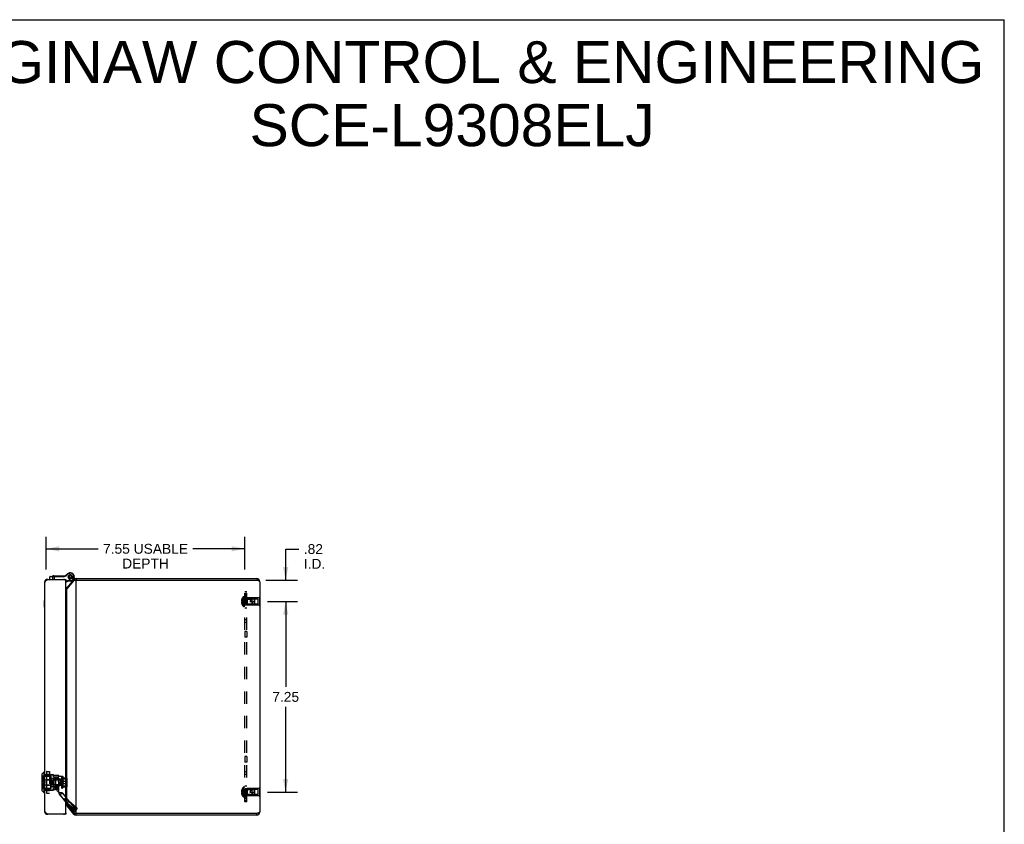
# Model space of a CAD drawing. Header units: inches. Extents: x 0 to 85, y 0 to 55.
# Tile 7 of 7: x 47.6 to 85, y 24.4 to 55. Entities that reach past the tile are written whole.
import ezdxf

# ---------------------------------------------------------------- set-up
doc = ezdxf.new("R2010")
doc.units = ezdxf.units.IN
doc.header["$LTSCALE"] = 4.675
doc.header["$MEASUREMENT"] = 0
doc.linetypes.add('HIDDEN', pattern=[0.2, 0.1, -0.1])
doc.layers.get('0').update_dxf_attribs({"linetype": 'CONTINUOUS'})
for name, color, linetype in [('02___PRT_ALL_AXES', 7, 'CONTINUOUS'), ('06___PRT_ALL_SURFS', 7, 'CONTINUOUS'), ('DEFAULT_2', 8, 'HIDDEN'), ('DIMENSIONS', 7, 'CONTINUOUS')]:
    doc.layers.add(name, color=color, linetype=linetype)
doc.styles.get("Standard").update_dxf_attribs({"font": 'arial.ttf'})
doc.dimstyles.new('DIMSTYLE_1', dxfattribs={"dimtxt": 0.375, "dimasz": 0.5, "dimexe": 0.09, "dimexo": 0.07, "dimgap": 0.0375, "dimtad": 0, "dimtih": 1, "dimtoh": 1, "dimzin": 4, "dimdsep": 46, "dimtxsty": 'Standard', "dimblk": '_FILLED', "dimblk1": '_FILLED', "dimblk2": '_FILLED', "dimcen": 0.09, "dimazin": 1, "dimtfac": 1, "dimtdec": 3, "dimtofl": 0, "dimtmove": 0, "dimatfit": 3, "dimldrblk": '_FILLED', "dimfxl": 1, "dimtolj": 1, "dimtzin": 4, "dimarcsym": 0})

# ---------------------------------------------------------------- blocks, each defined once
blk = doc.blocks.new('_FILLED')
at = {"color": 0, "linetype": 'ByBlock'}
blk.add_solid([(0, 0), (-1, 0.2), (-1, -0.2)], dxfattribs=at)
blk = doc.blocks.new('*D7')
at = {"layer": 'DIMENSIONS', "color": 2, "linetype": 'Continuous'}
for p, q in [((56.976, 32.861), (58.118, 32.861)), ((57.668, 32.861), (57.668, 29.611)), ((57.668, 25.611), (57.668, 28.861)), ((56.976, 25.611), (58.118, 25.611))]:
    blk.add_line(p, q, dxfattribs=at)
at = {"layer": 'DIMENSIONS', "color": 2, "linetype": 'Continuous', "xscale": 0.5, "yscale": 0.5, "zscale": 0.5}
for p, rotation in [((57.668, 32.861), 90), ((57.668, 25.611), 270)]:
    blk.add_blockref('_FILLED', p, dxfattribs=dict(at, rotation=rotation))
at = {"layer": 'DIMENSIONS', "color": 2, "linetype": 'Continuous', "insert": (57.668, 29.423), "char_height": 0.375, "width": 1.01905, "attachment_point": 2, "line_spacing_factor": 0.9}
blk.add_mtext('7.25', dxfattribs=at)
blk = doc.blocks.new('*D10')
at = {"layer": 'DIMENSIONS', "color": 2, "linetype": 'Continuous'}
for p, q in [((57.668, 33.676), (57.668, 34.86)), ((57.668, 34.86), (58.171, 34.86)), ((56.916, 33.676), (58.118, 33.676)), ((56.976, 32.861), (58.118, 32.861)), ((57.668, 32.861), (57.668, 31.861))]:
    blk.add_line(p, q, dxfattribs=at)
at = {"layer": 'DIMENSIONS', "color": 2, "linetype": 'Continuous', "xscale": 0.5, "yscale": 0.5, "zscale": 0.5}
for p, rotation in [((57.668, 33.676), 270), ((57.668, 32.861), 90)]:
    blk.add_blockref('_FILLED', p, dxfattribs=dict(at, rotation=rotation))
at = {"layer": 'DIMENSIONS', "color": 2, "linetype": 'Continuous', "insert": (58.358, 35.047), "char_height": 0.375, "width": 0.81273, "attachment_point": 1, "line_spacing_factor": 0.9}
blk.add_mtext('.82\\PI.D.', dxfattribs=at)
blk = doc.blocks.new('*D22')
at = {"layer": 'DIMENSIONS', "color": 2, "linetype": 'Continuous'}
for p, q in [((48.561, 34.086), (48.561, 35.318)), ((56.115, 34.086), (56.115, 35.318)), ((48.561, 34.868), (50.536, 34.868)), ((56.115, 34.868), (54.139, 34.868))]:
    blk.add_line(p, q, dxfattribs=at)
at = {"layer": 'DIMENSIONS', "color": 2, "linetype": 'Continuous', "xscale": 0.5, "yscale": 0.5, "zscale": 0.5, "rotation": 180}
blk.add_blockref('_FILLED', (48.561, 34.868), dxfattribs=at)
at = {"layer": 'DIMENSIONS', "color": 2, "linetype": 'Continuous', "xscale": 0.5, "yscale": 0.5, "zscale": 0.5}
blk.add_blockref('_FILLED', (56.115, 34.868), dxfattribs=at)
at = {"layer": 'DIMENSIONS', "color": 2, "linetype": 'Continuous', "insert": (52.338, 35.056), "char_height": 0.375, "width": 3.22723, "attachment_point": 2, "line_spacing_factor": 0.9}
blk.add_mtext('7.55 USABLE\\PDEPTH', dxfattribs=at)

msp = doc.modelspace()

# ---------------------------------------------------------------- linework, layer by layer
at = {"color": 7, "linetype": 'Continuous'}
for p, q in [((0, 55), (85, 55)), ((85, 0), (85, 55)), ((48.605, 33.705), (48.606, 33.696)), ((48.693, 33.798), (48.699, 33.799)), ((48.693, 33.706), (48.693, 33.798)), ((48.699, 33.799), (48.8, 33.813)), ((48.699, 33.706), (48.699, 33.799)), ((48.71, 33.818), (48.827, 33.834)), ((48.8, 33.813), (48.8, 33.706)), ((48.837, 33.816), (49.221, 33.816)), ((48.844, 33.836), (49.221, 33.836)), ((48.856, 33.836), (48.856, 33.706)), ((49.221, 33.836), (49.221, 33.816)), ((49.24, 33.837), (49.243, 33.817)), ((49.311, 33.706), (49.311, 33.646)), ((49.361, 33.904), (49.376, 33.891)), ((49.397, 33.934), (49.397, 33.934)), ((49.397, 33.934), (49.407, 33.917)), ((49.397, 33.934), (49.407, 33.917)), ((49.398, 33.807), (49.398, 33.798)), ((49.398, 33.798), (49.398, 33.789)), ((49.403, 33.825), (49.399, 33.816)), ((49.399, 33.779), (49.403, 33.771)), ((49.405, 33.833), (49.403, 33.825)), ((49.403, 33.771), (49.405, 33.763)), ((49.407, 33.917), (49.407, 33.917)), ((49.416, 33.848), (49.41, 33.842)), ((49.41, 33.754), (49.416, 33.748)), ((49.422, 33.855), (49.416, 33.848)), ((49.416, 33.748), (49.422, 33.741)), ((49.437, 33.865), (49.429, 33.861)), ((49.429, 33.734), (49.437, 33.73)), ((49.444, 33.87), (49.437, 33.865)), ((49.437, 33.73), (49.444, 33.725)), ((49.463, 33.875), (49.454, 33.874)), ((49.454, 33.722), (49.463, 33.721)), ((49.471, 33.877), (49.463, 33.875)), ((49.463, 33.721), (49.471, 33.719)), ((49.49, 33.875), (49.481, 33.877)), ((49.481, 33.719), (49.49, 33.721)), ((49.498, 33.874), (49.49, 33.875)), ((49.49, 33.721), (49.498, 33.722)), ((49.515, 33.865), (49.508, 33.87)), ((49.508, 33.725), (49.515, 33.73)), ((49.523, 33.861), (49.515, 33.865)), ((49.515, 33.73), (49.523, 33.734)), ((49.536, 33.848), (49.531, 33.855)), ((49.531, 33.741), (49.536, 33.748)), ((49.542, 33.842), (49.536, 33.848)), ((49.536, 33.748), (49.542, 33.754)), ((49.549, 33.825), (49.547, 33.833)), ((49.547, 33.763), (49.549, 33.771)), ((49.553, 33.816), (49.549, 33.825)), ((49.549, 33.771), (49.553, 33.779)), ((49.554, 33.798), (49.555, 33.807)), ((49.555, 33.789), (49.554, 33.798)), ((49.623, 33.74), (49.623, 33.74)), ((49.693, 33.736), (49.693, 33.676)), ((56.566, 33.736), (56.566, 33.676)), ((49.311, 33.646), (49.305, 33.646)), ((49.31, 33.626), (49.376, 33.66)), ((49.311, 33.604), (49.381, 33.64)), ((49.338, 33.379), (49.357, 33.363)), ((49.381, 33.64), (49.376, 33.66)), ((49.476, 33.66), (49.376, 33.66)), ((49.476, 33.64), (49.381, 33.64)), ((49.476, 33.64), (49.476, 33.66)), ((49.601, 33.693), (49.636, 33.663)), ((48.497, 32.643), (48.497, 32.899)), ((48.497, 32.899), (48.501, 32.899)), ((48.497, 32.643), (48.501, 32.643)), ((48.394, 26.289), (48.394, 25.678)), ((48.479, 26.378), (48.396, 26.294)), ((48.396, 26.294), (48.396, 25.673)), ((48.479, 25.589), (48.479, 26.378)), ((48.497, 26.378), (48.479, 26.378)), ((48.497, 26.378), (48.497, 25.589)), ((48.479, 25.589), (48.396, 25.673)), ((48.497, 25.589), (48.479, 25.589)), ((49.338, 25.092), (49.357, 25.108)), ((48.605, 24.767), (48.606, 24.775)), ((49.25, 24.766), (49.25, 24.771)), ((49.305, 24.826), (49.311, 24.826)), ((49.311, 24.826), (49.311, 24.766)), ((49.601, 24.778), (49.636, 24.808)), ((49.693, 24.736), (49.693, 24.796)), ((56.566, 24.736), (56.566, 24.796))]:
    msp.add_line(p, q, dxfattribs=at)
at = {"color": 3, "linetype": 'Continuous'}
for p, q in [((48.605, 33.696), (48.621, 33.706)), ((48.621, 33.706), (49.311, 33.706)), ((49.693, 33.736), (56.566, 33.736)), ((48.501, 24.886), (48.501, 33.586)), ((49.311, 24.856), (49.311, 33.616)), ((49.601, 33.693), (49.338, 33.379)), ((49.601, 33.654), (49.338, 33.341)), ((49.338, 25.13), (49.338, 33.341)), ((49.693, 33.676), (49.678, 33.673)), ((49.693, 24.796), (49.693, 33.676)), ((49.693, 33.676), (56.566, 33.676)), ((56.686, 33.616), (56.686, 24.856)), ((49.338, 25.13), (49.601, 24.817)), ((49.338, 25.092), (49.601, 24.778)), ((49.311, 24.766), (48.621, 24.766)), ((56.566, 24.796), (49.693, 24.796)), ((56.566, 24.736), (49.693, 24.736))]:
    msp.add_line(p, q, dxfattribs=at)
at = {"color": 7, "linetype": 'Continuous'}
for points in [[(48.714, 33.819), (48.713, 33.818), (48.713, 33.818), (48.712, 33.818), (48.711, 33.818), (48.71, 33.817), (48.709, 33.817), (48.709, 33.817), (48.708, 33.816), (48.707, 33.816), (48.706, 33.815), (48.706, 33.815), (48.705, 33.814), (48.704, 33.813), (48.704, 33.813), (48.703, 33.812), (48.703, 33.811), (48.702, 33.81), (48.702, 33.81), (48.701, 33.809), (48.701, 33.808), (48.701, 33.807), (48.7, 33.806), (48.7, 33.805), (48.7, 33.804), (48.7, 33.804), (48.699, 33.803), (48.699, 33.802), (48.699, 33.801), (48.699, 33.8), (48.699, 33.799)], [(48.815, 33.833), (48.815, 33.833), (48.814, 33.832), (48.813, 33.832), (48.812, 33.832), (48.811, 33.832), (48.81, 33.831), (48.81, 33.831), (48.809, 33.83), (48.808, 33.83), (48.808, 33.829), (48.807, 33.829), (48.806, 33.828), (48.806, 33.827), (48.805, 33.827), (48.804, 33.826), (48.804, 33.825), (48.803, 33.825), (48.803, 33.824), (48.802, 33.823), (48.802, 33.822), (48.802, 33.821), (48.801, 33.82), (48.801, 33.82), (48.801, 33.819), (48.801, 33.818), (48.801, 33.817), (48.8, 33.816), (48.8, 33.815), (48.8, 33.814), (48.8, 33.813)], [(48.8, 33.813), (48.819, 33.815), (48.821, 33.815), (48.822, 33.815), (48.824, 33.815), (48.826, 33.815), (48.827, 33.815), (48.829, 33.815), (48.831, 33.815), (48.833, 33.815), (48.835, 33.815), (48.837, 33.816)], [(48.827, 33.834), (48.826, 33.834), (48.826, 33.834), (48.825, 33.834), (48.825, 33.834), (48.824, 33.833), (48.824, 33.833), (48.823, 33.833), (48.823, 33.832), (48.822, 33.832), (48.822, 33.831), (48.821, 33.831), (48.821, 33.83), (48.82, 33.83), (48.82, 33.829), (48.82, 33.829), (48.819, 33.828), (48.819, 33.827), (48.819, 33.827), (48.818, 33.826), (48.818, 33.825), (48.818, 33.824), (48.818, 33.823), (48.818, 33.823), (48.817, 33.822), (48.817, 33.821), (48.817, 33.82), (48.817, 33.819), (48.817, 33.818), (48.817, 33.817), (48.817, 33.816), (48.817, 33.815), (48.817, 33.815)], [(48.844, 33.836), (48.844, 33.836), (48.844, 33.835), (48.843, 33.835), (48.843, 33.835), (48.843, 33.835), (48.843, 33.835), (48.842, 33.834), (48.842, 33.834), (48.842, 33.834), (48.842, 33.833), (48.842, 33.833), (48.841, 33.833), (48.841, 33.832), (48.841, 33.831), (48.841, 33.831), (48.84, 33.83), (48.84, 33.83), (48.84, 33.829), (48.84, 33.828), (48.84, 33.828), (48.84, 33.827), (48.839, 33.826), (48.839, 33.825), (48.839, 33.824), (48.839, 33.824), (48.839, 33.823), (48.839, 33.822), (48.839, 33.821), (48.839, 33.82), (48.839, 33.819), (48.839, 33.818), (48.839, 33.817), (48.839, 33.816), (48.839, 33.816)]]:
    msp.add_lwpolyline(points, dxfattribs=at)
at = {"color": 3, "linetype": 'Continuous'}
for points in [[(48.501, 33.586), (48.501, 33.591), (48.502, 33.596), (48.503, 33.601), (48.505, 33.606), (48.507, 33.611), (48.51, 33.616), (48.513, 33.621), (48.517, 33.626), (48.521, 33.631), (48.525, 33.636), (48.53, 33.641), (48.536, 33.646), (48.541, 33.651), (48.548, 33.656), (48.554, 33.661), (48.561, 33.666), (48.567, 33.671), (48.575, 33.676), (48.582, 33.681), (48.589, 33.686), (48.597, 33.691), (48.605, 33.696)], [(49.338, 33.341), (49.334, 33.337), (49.33, 33.332), (49.326, 33.328), (49.322, 33.324), (49.317, 33.319), (49.312, 33.315), (49.311, 33.314)], [(49.678, 33.673), (49.67, 33.671), (49.663, 33.669), (49.656, 33.668), (49.649, 33.666), (49.642, 33.665), (49.635, 33.663), (49.629, 33.662), (49.623, 33.66), (49.617, 33.659), (49.611, 33.657), (49.606, 33.656), (49.601, 33.654)], [(56.686, 33.616), (56.685, 33.618), (56.684, 33.621), (56.683, 33.624), (56.681, 33.627), (56.678, 33.629), (56.675, 33.632), (56.671, 33.635), (56.667, 33.637), (56.662, 33.64), (56.656, 33.643), (56.65, 33.646), (56.644, 33.648), (56.637, 33.651), (56.63, 33.654), (56.623, 33.657), (56.616, 33.659), (56.608, 33.662), (56.599, 33.665), (56.591, 33.667), (56.583, 33.67), (56.574, 33.673), (56.566, 33.676)], [(49.338, 25.13), (49.334, 25.135), (49.33, 25.139), (49.326, 25.143), (49.322, 25.148), (49.317, 25.152), (49.312, 25.156), (49.311, 25.158)], [(48.621, 24.766), (48.605, 24.776), (48.597, 24.781), (48.589, 24.786), (48.582, 24.791), (48.575, 24.796), (48.567, 24.801), (48.561, 24.806), (48.554, 24.811), (48.548, 24.816), (48.541, 24.821), (48.536, 24.826), (48.53, 24.831), (48.525, 24.836), (48.521, 24.841), (48.517, 24.846), (48.513, 24.851), (48.51, 24.856), (48.507, 24.861), (48.505, 24.866), (48.503, 24.871), (48.502, 24.876), (48.501, 24.881), (48.501, 24.886)], [(49.693, 24.796), (49.678, 24.799), (49.67, 24.8), (49.663, 24.802), (49.656, 24.803), (49.649, 24.805), (49.642, 24.806), (49.635, 24.808), (49.629, 24.809), (49.623, 24.811), (49.617, 24.812), (49.611, 24.814), (49.606, 24.816), (49.601, 24.817)], [(56.686, 24.856), (56.685, 24.853), (56.684, 24.85), (56.683, 24.847), (56.681, 24.845), (56.678, 24.842), (56.675, 24.839), (56.671, 24.837), (56.667, 24.834), (56.662, 24.831), (56.656, 24.828), (56.65, 24.826), (56.644, 24.823), (56.637, 24.82), (56.63, 24.817), (56.623, 24.815), (56.616, 24.812), (56.608, 24.809), (56.599, 24.807), (56.591, 24.804), (56.583, 24.801), (56.574, 24.798), (56.566, 24.796)]]:
    msp.add_lwpolyline(points, dxfattribs=at)
at = {"color": 7, "linetype": 'Continuous'}
for radius in [0.078, 0.048]:
    msp.add_circle((49.476, 33.798), radius, dxfattribs=at)
at = {"color": 3, "linetype": 'Continuous'}
msp.add_circle((49.123, 26.016), 0.0938, dxfattribs=at)
for centre, radius, start, end in [((48.621, 33.586), 0.12, 90, 180), ((49.221, 33.616), 0.09, 0, 90), ((49.693, 33.616), 0.12, 90, 140), ((56.566, 33.616), 0.12, 0, 90), ((49.292, 33.418), 0.06, 288.2926, 320), ((49.292, 25.053), 0.06, 40, 71.7074), ((48.621, 24.886), 0.12, 180, 270), ((49.221, 24.856), 0.09, 270, 360), ((49.693, 24.856), 0.12, 220, 270), ((56.566, 24.856), 0.12, 270, 360)]:
    msp.add_arc(centre, radius, start, end, dxfattribs=at)
at = {"color": 7, "linetype": 'Continuous'}
for centre, radius, start, end in [((48.713, 33.798), 0.02, 97.9618, 180), ((48.844, 33.711), 0.125, 89.9999, 97.9618), ((49.221, 33.961), 0.125, 270, 278.8401), ((49.221, 33.961), 0.145, 270, 278.8401), ((49.209, 34.035), 0.2, 278.8401, 319.2067), ((49.209, 34.035), 0.22, 278.8401, 319.2067), ((49.476, 33.798), 0.158, 120.7899, 142.6402), ((49.468, 33.811), 0.142, 120.265, 139.2067), ((49.468, 33.811), 0.122, 120.265, 139.2067), ((49.476, 33.798), 0.158, 270, 120.265), ((49.476, 33.798), 0.138, 270, 120.265), ((49.38, 33.835), 0.26, 326.9832, 338.622), ((49.261, 33.483), 0.125, 293.1439, 320), ((49.693, 33.616), 0.06, 90, 113.1031), ((56.566, 33.616), 0.06, 54.2718, 90), ((48.401, 26.289), 0.0071, 135, 180), ((48.497, 26.375), 0.00305, 359.9999, 90), ((48.401, 25.678), 0.0071, 180, 225), ((48.497, 25.593), 0.00305, 270, 0.0001), ((49.693, 24.856), 0.06, 246.8969, 270), ((56.566, 24.856), 0.06, 270, 305.7282)]:
    msp.add_arc(centre, radius, start, end, dxfattribs=at)
at = {"layer": '02___PRT_ALL_AXES', "color": 7, "linetype": 'Continuous'}
for p, q in [((48.861, 33.836), (48.861, 33.846)), ((48.861, 33.846), (49.202, 33.846)), ((48.862, 33.836), (48.862, 33.846)), ((49.063, 33.836), (49.063, 33.846)), ((49.133, 33.836), (49.133, 33.846)), ((49.141, 33.836), (49.141, 33.846)), ((49.193, 33.836), (49.193, 33.846)), ((49.202, 33.836), (49.202, 33.846))]:
    msp.add_line(p, q, dxfattribs=at)
at = {"layer": '02___PRT_ALL_AXES', "color": 8, "linetype": 'HIDDEN'}
for p, q in [((56.115, 32.986), (56.115, 32.736)), ((56.19, 32.986), (56.115, 32.986)), ((56.19, 33.001), (56.19, 32.721)), ((56.669, 33.001), (56.19, 33.001)), ((56.19, 32.736), (56.115, 32.736)), ((56.669, 32.721), (56.19, 32.721)), ((56.19, 31.72), (56.115, 31.72)), ((56.115, 31.72), (56.115, 31.502)), ((56.19, 31.502), (56.115, 31.502)), ((56.19, 31.72), (56.19, 31.502)), ((56.19, 26.97), (56.115, 26.97)), ((56.115, 26.97), (56.115, 26.752)), ((56.19, 26.97), (56.19, 26.752)), ((56.19, 26.752), (56.115, 26.752)), ((56.19, 25.736), (56.115, 25.736)), ((56.115, 25.736), (56.115, 25.486)), ((56.19, 25.486), (56.115, 25.486)), ((56.669, 25.751), (56.19, 25.751)), ((56.19, 25.751), (56.19, 25.471)), ((56.669, 25.471), (56.19, 25.471))]:
    msp.add_line(p, q, dxfattribs=at)
at = {"layer": '02___PRT_ALL_AXES', "color": 7, "linetype": 'Continuous'}
msp.add_circle((49.476, 33.798), 0.079, dxfattribs=at)
at = {"layer": '06___PRT_ALL_SURFS', "color": 8, "linetype": 'HIDDEN'}
for p, q in [((56.686, 33.041), (56.669, 33.041)), ((56.669, 33.041), (56.669, 32.68)), ((56.686, 32.951), (56.669, 32.951)), ((56.686, 32.771), (56.669, 32.771)), ((56.686, 32.68), (56.669, 32.68)), ((56.686, 25.791), (56.669, 25.791)), ((56.669, 25.791), (56.669, 25.43)), ((56.686, 25.701), (56.669, 25.701)), ((56.686, 25.521), (56.669, 25.521)), ((56.686, 25.43), (56.669, 25.43))]:
    msp.add_line(p, q, dxfattribs=at)
at = {"layer": '06___PRT_ALL_SURFS', "color": 7, "linetype": 'Continuous'}
for p, q in [((56.69, 33.041), (56.686, 33.041)), ((56.69, 33.041), (56.69, 32.68)), ((56.69, 32.951), (56.686, 32.951)), ((56.69, 32.771), (56.686, 32.771)), ((56.69, 32.68), (56.686, 32.68)), ((56.69, 25.791), (56.686, 25.791)), ((56.69, 25.701), (56.686, 25.701)), ((56.69, 25.521), (56.686, 25.521)), ((56.69, 25.791), (56.69, 25.43)), ((56.69, 25.43), (56.686, 25.43))]:
    msp.add_line(p, q, dxfattribs=at)
at = {"layer": 'DEFAULT_2', "color": 8, "linetype": 'HIDDEN'}
for p, q in [((56.002, 32.96), (56.001, 32.959)), ((56.002, 32.96), (56.001, 32.96)), ((56.001, 32.959), (56.001, 32.876)), ((56.054, 33.041), (56.054, 32.68)), ((56.068, 33.047), (56.068, 32.674)), ((56.115, 33.047), (56.068, 33.047)), ((56.115, 25.236), (56.115, 33.236)), ((56.19, 33.236), (56.115, 33.236)), ((56.115, 33.184), (56.19, 33.184)), ((56.19, 33.111), (56.115, 33.111)), ((56.115, 33.082), (56.19, 33.082)), ((56.19, 33.042), (56.115, 33.042)), ((56.19, 25.236), (56.19, 33.236)), ((56.2, 32.956), (56.19, 32.966)), ((56.2, 32.956), (56.2, 32.766)), ((56.627, 32.956), (56.2, 32.956)), ((56.627, 32.766), (56.627, 32.956)), ((56.001, 32.896), (55.986, 32.896)), ((56.001, 32.826), (55.986, 32.826)), ((56.001, 32.929), (55.991, 32.929)), ((56.001, 32.876), (55.991, 32.876)), ((56.001, 32.845), (55.991, 32.845)), ((56.001, 32.792), (55.991, 32.792)), ((56.002, 32.876), (56.001, 32.876)), ((56.001, 32.876), (56.024, 32.874)), ((56.001, 32.861), (56.001, 32.866)), ((56.002, 32.845), (56.001, 32.85)), ((56.001, 32.845), (56.024, 32.847)), ((56.002, 32.845), (56.001, 32.845)), ((56.001, 32.845), (56.001, 32.762)), ((56.002, 32.761), (56.001, 32.762)), ((56.002, 32.761), (56.001, 32.761)), ((56.023, 32.847), (56.045, 32.85)), ((56.045, 32.85), (56.066, 32.852)), ((56.066, 32.852), (56.086, 32.855)), ((56.115, 32.674), (56.068, 32.674)), ((56.115, 32.861), (56.19, 32.861)), ((56.115, 32.736), (56.19, 32.736)), ((56.115, 32.619), (56.19, 32.619)), ((56.143, 32.955), (56.143, 32.767)), ((56.143, 32.955), (56.39, 32.955)), ((56.143, 32.767), (56.39, 32.767)), ((56.2, 32.766), (56.19, 32.756)), ((56.627, 32.766), (56.2, 32.766)), ((56.31, 32.861), (56.49, 32.861)), ((56.39, 32.767), (56.39, 32.955)), ((56.48, 32.946), (56.39, 32.955)), ((56.39, 32.861), (56.39, 32.767)), ((56.48, 32.776), (56.39, 32.767)), ((56.48, 32.776), (56.48, 32.946)), ((56.48, 32.946), (56.485, 32.94)), ((56.49, 32.935), (56.48, 32.946)), ((56.49, 32.787), (56.48, 32.776)), ((56.485, 32.94), (56.49, 32.935)), ((56.49, 32.787), (56.49, 32.935)), ((56.115, 32.179), (56.19, 32.179)), ((56.115, 32.078), (56.19, 32.078)), ((48.749, 26.221), (48.394, 26.221)), ((48.501, 26.285), (48.837, 26.285)), ((48.501, 26.268), (48.837, 26.268)), ((48.576, 26.397), (48.576, 25.57)), ((48.578, 25.567), (48.578, 26.4)), ((48.578, 26.4), (48.682, 26.4)), ((48.578, 26.4), (48.682, 26.4)), ((48.578, 26.399), (48.682, 26.399)), ((48.578, 26.299), (48.682, 26.299)), ((48.578, 26.284), (48.682, 26.284)), ((48.578, 26.282), (48.682, 26.282)), ((48.682, 26.4), (48.682, 25.567)), ((48.685, 26.397), (48.685, 25.57)), ((48.749, 25.746), (48.749, 26.221)), ((48.837, 26.198), (48.837, 26.285)), ((48.837, 26.258), (49.037, 26.258)), ((49.037, 26.204), (49.037, 26.258)), ((56.115, 26.393), (56.19, 26.393)), ((56.115, 26.292), (56.19, 26.292)), ((48.394, 26.013), (48.511, 26.013)), ((48.394, 25.954), (48.511, 25.954)), ((48.415, 26.214), (48.415, 26.013)), ((48.415, 26.214), (48.723, 26.214)), ((48.415, 25.954), (48.415, 25.754)), ((48.501, 26.084), (48.837, 26.084)), ((48.501, 25.883), (48.837, 25.883)), ((48.511, 26.013), (48.511, 25.954)), ((48.578, 26.092), (48.682, 26.092)), ((48.578, 26.09), (48.682, 26.09)), ((48.578, 25.877), (48.682, 25.877)), ((48.578, 25.875), (48.682, 25.875)), ((48.723, 26.214), (48.723, 25.754)), ((48.723, 26.159), (48.739, 26.159)), ((48.739, 26.159), (48.739, 25.809)), ((48.739, 26.139), (49.029, 26.139)), ((48.749, 26.147), (49.037, 26.147)), ((48.786, 26.084), (48.786, 25.884)), ((48.786, 26.084), (49.094, 26.084)), ((48.786, 25.884), (49.094, 25.884)), ((48.837, 26.198), (49.037, 26.198)), ((48.837, 26.154), (48.837, 25.813)), ((48.837, 26.154), (49.037, 26.154)), ((48.857, 25.889), (48.857, 26.079)), ((49.157, 26.079), (48.857, 26.079)), ((49.157, 25.889), (48.857, 25.889)), ((48.918, 26.084), (48.918, 25.709)), ((48.918, 26.084), (49.037, 26.084)), ((48.918, 25.855), (49.037, 25.855)), ((49.029, 26.139), (49.029, 26.101)), ((49.029, 26.101), (49.094, 26.101)), ((49.029, 26.085), (49.029, 25.882)), ((49.029, 26.085), (49.094, 26.085)), ((49.029, 25.882), (49.094, 25.882)), ((49.029, 25.867), (49.029, 25.829)), ((49.029, 25.867), (49.094, 25.867)), ((49.037, 25.601), (49.037, 26.204)), ((49.155, 26.204), (49.037, 26.204)), ((49.155, 26.104), (49.037, 26.104)), ((49.155, 25.968), (49.037, 25.968)), ((49.155, 25.864), (49.037, 25.864)), ((49.094, 26.101), (49.094, 25.867)), ((49.155, 26.204), (49.155, 25.601)), ((49.157, 25.769), (49.157, 26.199)), ((49.194, 26.199), (49.157, 26.199)), ((49.203, 26.189), (49.194, 26.199)), ((49.194, 26.199), (49.194, 25.769)), ((49.203, 25.779), (49.203, 26.189)), ((49.203, 26.155), (49.333, 26.155)), ((49.203, 26.115), (49.333, 26.115)), ((49.203, 26.028), (49.333, 26.028)), ((49.203, 25.939), (49.333, 25.939)), ((49.203, 25.852), (49.333, 25.852)), ((49.33, 26.103), (49.33, 25.864)), ((49.33, 26.103), (49.331, 26.103)), ((49.33, 25.864), (49.331, 25.864)), ((49.331, 26.111), (49.331, 25.856)), ((49.331, 26.111), (49.332, 26.111)), ((49.331, 25.856), (49.332, 25.856)), ((49.332, 26.118), (49.332, 25.849)), ((49.332, 26.118), (49.333, 26.118)), ((49.332, 25.849), (49.333, 25.849)), ((49.333, 26.155), (49.333, 25.812)), ((49.333, 26.125), (49.339, 26.125)), ((49.333, 25.842), (49.339, 25.842)), ((49.339, 26.096), (49.338, 26.092)), ((49.339, 25.842), (49.339, 26.125)), ((49.343, 26.144), (49.343, 25.823)), ((56.115, 25.853), (56.19, 25.853)), ((48.749, 25.746), (48.394, 25.746)), ((48.415, 25.754), (48.723, 25.754)), ((48.501, 25.699), (48.837, 25.699)), ((48.501, 25.682), (48.837, 25.682)), ((48.578, 25.685), (48.682, 25.685)), ((48.578, 25.683), (48.682, 25.683)), ((48.578, 25.669), (48.682, 25.669)), ((48.578, 25.568), (48.682, 25.568)), ((48.578, 25.567), (48.682, 25.567)), ((48.578, 25.567), (48.682, 25.567)), ((48.723, 25.809), (48.739, 25.809)), ((48.739, 25.829), (49.029, 25.829)), ((48.749, 25.821), (48.918, 25.821)), ((48.837, 25.813), (49.037, 25.813)), ((48.837, 25.682), (48.837, 25.769)), ((48.837, 25.769), (49.037, 25.769)), ((48.837, 25.709), (48.918, 25.709)), ((48.918, 25.729), (49.037, 25.729)), ((48.919, 25.731), (48.919, 25.81)), ((49.037, 25.81), (48.919, 25.81)), ((48.919, 25.731), (49.029, 25.613)), ((49.037, 25.613), (49.029, 25.613)), ((49.037, 25.601), (49.155, 25.601)), ((49.072, 25.504), (49.162, 25.58)), ((49.072, 25.504), (49.609, 24.864)), ((49.194, 25.769), (49.157, 25.769)), ((49.162, 25.58), (49.699, 24.94)), ((49.203, 25.779), (49.194, 25.769)), ((49.203, 25.812), (49.333, 25.812)), ((56.001, 25.646), (55.986, 25.646)), ((56.001, 25.576), (55.986, 25.576)), ((56.001, 25.679), (55.991, 25.679)), ((56.001, 25.626), (55.991, 25.626)), ((56.001, 25.595), (55.991, 25.595)), ((56.001, 25.542), (55.991, 25.542)), ((56.002, 25.71), (56.001, 25.71)), ((56.002, 25.71), (56.001, 25.709)), ((56.001, 25.709), (56.001, 25.626)), ((56.002, 25.626), (56.001, 25.626)), ((56.001, 25.626), (56.024, 25.624)), ((56.001, 25.595), (56.024, 25.597)), ((56.002, 25.595), (56.001, 25.595)), ((56.001, 25.595), (56.001, 25.512)), ((56.001, 25.512), (56.002, 25.511)), ((56.002, 25.511), (56.001, 25.511)), ((56.023, 25.597), (56.045, 25.6)), ((56.045, 25.6), (56.066, 25.602)), ((56.054, 25.791), (56.054, 25.43)), ((56.066, 25.602), (56.086, 25.605)), ((56.115, 25.797), (56.068, 25.797)), ((56.068, 25.797), (56.068, 25.424)), ((56.115, 25.736), (56.19, 25.736)), ((56.115, 25.611), (56.19, 25.611)), ((56.143, 25.705), (56.39, 25.705)), ((56.143, 25.705), (56.143, 25.517)), ((56.143, 25.517), (56.39, 25.517)), ((56.2, 25.706), (56.19, 25.716)), ((56.2, 25.516), (56.19, 25.506)), ((56.627, 25.706), (56.2, 25.706)), ((56.2, 25.706), (56.2, 25.516)), ((56.627, 25.516), (56.2, 25.516)), ((56.31, 25.611), (56.49, 25.611)), ((56.48, 25.696), (56.39, 25.705)), ((56.39, 25.517), (56.39, 25.705)), ((56.39, 25.611), (56.39, 25.517)), ((56.48, 25.526), (56.39, 25.517)), ((56.48, 25.696), (56.485, 25.69)), ((56.49, 25.685), (56.48, 25.696)), ((56.48, 25.526), (56.48, 25.696)), ((56.49, 25.537), (56.48, 25.526)), ((56.485, 25.69), (56.49, 25.685)), ((56.49, 25.537), (56.49, 25.685)), ((56.627, 25.516), (56.627, 25.706)), ((49.321, 25.39), (49.231, 25.315)), ((49.42, 25.284), (49.352, 25.202)), ((49.352, 25.202), (49.621, 24.97)), ((49.631, 24.869), (49.352, 25.202)), ((49.42, 25.284), (49.689, 25.051)), ((49.699, 24.951), (49.42, 25.284)), ((56.115, 25.424), (56.068, 25.424)), ((56.19, 25.43), (56.115, 25.43)), ((56.115, 25.39), (56.19, 25.39)), ((56.19, 25.361), (56.115, 25.361)), ((56.115, 25.287), (56.19, 25.287)), ((56.19, 25.236), (56.115, 25.236)), ((49.699, 24.94), (49.609, 24.864)), ((49.689, 25.051), (49.621, 24.97)), ((49.629, 24.868), (49.631, 24.869)), ((49.699, 24.951), (49.631, 24.869)), ((49.656, 24.894), (49.631, 24.869)), ((49.724, 24.975), (49.656, 24.894)), ((49.725, 24.976), (49.657, 24.895)), ((49.724, 24.975), (49.699, 24.951)), ((49.699, 24.94), (49.699, 24.94))]:
    msp.add_line(p, q, dxfattribs=at)
for points in [[(56.002, 32.96), (56.024, 32.946), (56.045, 32.931), (56.066, 32.915), (56.086, 32.898), (56.106, 32.88), (56.125, 32.861)], [(55.991, 32.929), (55.99, 32.925), (55.989, 32.92), (55.989, 32.916), (55.988, 32.912), (55.987, 32.908), (55.987, 32.904), (55.987, 32.9), (55.986, 32.896)], [(55.986, 32.896), (55.987, 32.893), (55.987, 32.891), (55.987, 32.888), (55.988, 32.886), (55.989, 32.883), (55.989, 32.881), (55.99, 32.879), (55.991, 32.876)], [(55.991, 32.845), (55.99, 32.843), (55.989, 32.84), (55.989, 32.838), (55.988, 32.835), (55.987, 32.833), (55.987, 32.831), (55.987, 32.828), (55.986, 32.826)], [(55.986, 32.826), (55.987, 32.822), (55.987, 32.818), (55.987, 32.814), (55.988, 32.809), (55.989, 32.805), (55.989, 32.801), (55.99, 32.797), (55.991, 32.792)], [(56.001, 32.929), (56.023, 32.92), (56.045, 32.909), (56.066, 32.898), (56.086, 32.887), (56.106, 32.874), (56.125, 32.861)], [(56.001, 32.896), (56.023, 32.891), (56.045, 32.885), (56.066, 32.88), (56.086, 32.874), (56.106, 32.867), (56.125, 32.861)], [(56.002, 32.876), (56.001, 32.871), (56.001, 32.866)], [(56.001, 32.792), (56.023, 32.802), (56.045, 32.812), (56.066, 32.823), (56.086, 32.835), (56.106, 32.847), (56.125, 32.861)], [(56.001, 32.826), (56.023, 32.831), (56.045, 32.836), (56.066, 32.841), (56.086, 32.847), (56.106, 32.854), (56.125, 32.861)], [(56.001, 32.861), (56.001, 32.855), (56.001, 32.85)], [(56.002, 32.761), (56.024, 32.775), (56.045, 32.79), (56.066, 32.806), (56.086, 32.823), (56.106, 32.841), (56.125, 32.861)], [(56.023, 32.874), (56.045, 32.872), (56.066, 32.869), (56.086, 32.866), (56.106, 32.864), (56.125, 32.861)], [(56.045, 32.872), (56.066, 32.869), (56.086, 32.866), (56.106, 32.864), (56.125, 32.861)], [(56.086, 32.855), (56.106, 32.858), (56.125, 32.861)], [(56.086, 32.855), (56.106, 32.858), (56.125, 32.861)], [(56.39, 32.945), (56.382, 32.943), (56.375, 32.94), (56.369, 32.938), (56.363, 32.935), (56.357, 32.932), (56.352, 32.929), (56.347, 32.927), (56.343, 32.923), (56.339, 32.92), (56.336, 32.917), (56.332, 32.914), (56.329, 32.911), (56.327, 32.908), (56.324, 32.905), (56.322, 32.901), (56.32, 32.898), (56.318, 32.895), (56.316, 32.891), (56.315, 32.888), (56.314, 32.884), (56.312, 32.88), (56.311, 32.877), (56.311, 32.873), (56.31, 32.869), (56.31, 32.865), (56.31, 32.861)], [(56.48, 32.946), (56.468, 32.946), (56.457, 32.947), (56.445, 32.948), (56.433, 32.948), (56.422, 32.948), (56.41, 32.947), (56.4, 32.946), (56.39, 32.945)], [(48.576, 26.398), (48.576, 26.398), (48.576, 26.399), (48.576, 26.399), (48.577, 26.4), (48.577, 26.4), (48.578, 26.4), (48.578, 26.4)], [(48.578, 26.4), (48.578, 26.4), (48.577, 26.4), (48.577, 26.4), (48.576, 26.399), (48.576, 26.399), (48.576, 26.399), (48.576, 26.398), (48.576, 26.397)], [(48.576, 26.397), (48.576, 26.398), (48.576, 26.398), (48.576, 26.399), (48.576, 26.399), (48.577, 26.399), (48.577, 26.399), (48.578, 26.399), (48.578, 26.399)], [(48.576, 26.281), (48.576, 26.282), (48.576, 26.282), (48.576, 26.283), (48.576, 26.283), (48.577, 26.283), (48.577, 26.284), (48.578, 26.284), (48.578, 26.284)], [(48.576, 26.281), (48.576, 26.281), (48.576, 26.281), (48.576, 26.282), (48.576, 26.282), (48.577, 26.282), (48.577, 26.282), (48.578, 26.282), (48.578, 26.282)], [(48.685, 26.398), (48.685, 26.398), (48.684, 26.399), (48.684, 26.399), (48.684, 26.4), (48.683, 26.4), (48.683, 26.4), (48.682, 26.4)], [(48.682, 26.4), (48.683, 26.4), (48.683, 26.4), (48.684, 26.4), (48.684, 26.399), (48.684, 26.399), (48.685, 26.399), (48.685, 26.398), (48.685, 26.397)], [(48.685, 26.397), (48.685, 26.398), (48.685, 26.398), (48.684, 26.399), (48.684, 26.399), (48.684, 26.399), (48.683, 26.399), (48.683, 26.399), (48.682, 26.399)], [(48.685, 26.281), (48.685, 26.282), (48.685, 26.282), (48.684, 26.283), (48.684, 26.283), (48.684, 26.283), (48.683, 26.284), (48.683, 26.284), (48.682, 26.284)], [(48.685, 26.281), (48.685, 26.281), (48.685, 26.281), (48.684, 26.282), (48.684, 26.282), (48.684, 26.282), (48.683, 26.282), (48.683, 26.282), (48.682, 26.282)], [(48.576, 26.09), (48.576, 26.091), (48.576, 26.091), (48.576, 26.091), (48.576, 26.092), (48.577, 26.092), (48.577, 26.092), (48.578, 26.092), (48.578, 26.092)], [(48.576, 26.09), (48.576, 26.09), (48.576, 26.09), (48.576, 26.09), (48.576, 26.09), (48.577, 26.09), (48.577, 26.09), (48.578, 26.09), (48.578, 26.09)], [(48.576, 25.877), (48.576, 25.876), (48.576, 25.876), (48.576, 25.876), (48.576, 25.875), (48.577, 25.875), (48.577, 25.875), (48.578, 25.875), (48.578, 25.875)], [(48.576, 25.877), (48.576, 25.877), (48.576, 25.877), (48.576, 25.877), (48.576, 25.877), (48.577, 25.877), (48.577, 25.877), (48.578, 25.877), (48.578, 25.877)], [(48.685, 26.09), (48.685, 26.091), (48.685, 26.091), (48.684, 26.091), (48.684, 26.092), (48.684, 26.092), (48.683, 26.092), (48.683, 26.092), (48.682, 26.092)], [(48.685, 26.09), (48.685, 26.09), (48.685, 26.09), (48.684, 26.09), (48.684, 26.09), (48.684, 26.09), (48.683, 26.09), (48.683, 26.09), (48.682, 26.09)], [(48.685, 25.877), (48.685, 25.877), (48.685, 25.877), (48.684, 25.877), (48.684, 25.877), (48.684, 25.877), (48.683, 25.877), (48.683, 25.877), (48.682, 25.877)], [(48.685, 25.877), (48.685, 25.876), (48.685, 25.876), (48.684, 25.876), (48.684, 25.875), (48.684, 25.875), (48.683, 25.875), (48.683, 25.875), (48.682, 25.875)], [(49.343, 26.144), (49.343, 26.145), (49.342, 26.147), (49.342, 26.148), (49.342, 26.149), (49.341, 26.15), (49.34, 26.151), (49.339, 26.152), (49.338, 26.153), (49.337, 26.154), (49.336, 26.155), (49.334, 26.155), (49.333, 26.155)], [(49.343, 26.106), (49.343, 26.107), (49.342, 26.108), (49.342, 26.109), (49.342, 26.11), (49.341, 26.111), (49.34, 26.112), (49.339, 26.113), (49.338, 26.113), (49.337, 26.114), (49.336, 26.114), (49.334, 26.115), (49.333, 26.115)], [(49.343, 26.025), (49.343, 26.025), (49.342, 26.025), (49.342, 26.026), (49.342, 26.026), (49.341, 26.026), (49.34, 26.027), (49.339, 26.027), (49.338, 26.027), (49.337, 26.027), (49.336, 26.028), (49.334, 26.028), (49.333, 26.028)], [(49.343, 25.942), (49.343, 25.942), (49.342, 25.942), (49.342, 25.941), (49.342, 25.941), (49.341, 25.941), (49.34, 25.94), (49.339, 25.94), (49.338, 25.94), (49.337, 25.94), (49.336, 25.939), (49.334, 25.939), (49.333, 25.939)], [(49.343, 25.861), (49.343, 25.86), (49.342, 25.859), (49.342, 25.858), (49.342, 25.857), (49.341, 25.856), (49.34, 25.855), (49.339, 25.854), (49.338, 25.854), (49.337, 25.853), (49.336, 25.853), (49.334, 25.852), (49.333, 25.852)], [(49.338, 26.092), (49.338, 26.09), (49.338, 26.088), (49.338, 26.086), (49.338, 26.083), (49.338, 26.081), (49.338, 26.079), (49.338, 26.077), (49.339, 26.07)], [(49.338, 25.89), (49.338, 25.895), (49.339, 25.897), (49.339, 25.899), (49.339, 25.901), (49.339, 25.903), (49.339, 25.904)], [(49.338, 25.875), (49.338, 25.877), (49.338, 25.879), (49.338, 25.881), (49.338, 25.884), (49.338, 25.886), (49.338, 25.888), (49.338, 25.89)], [(49.339, 25.867), (49.339, 25.868), (49.339, 25.869), (49.339, 25.871), (49.338, 25.875)], [(49.343, 26.104), (49.343, 26.103), (49.342, 26.102), (49.342, 26.102), (49.342, 26.101), (49.341, 26.101), (49.34, 26.1), (49.339, 26.1), (49.339, 26.1)], [(49.339, 26.1), (49.339, 26.099), (49.339, 26.098), (49.339, 26.096)], [(49.339, 26.07), (49.339, 26.068), (49.339, 26.066), (49.339, 26.065), (49.339, 26.063)], [(49.343, 26.065), (49.343, 26.065), (49.342, 26.064), (49.342, 26.064), (49.342, 26.063), (49.341, 26.063), (49.34, 26.063), (49.339, 26.063), (49.339, 26.063)], [(49.343, 25.902), (49.343, 25.902), (49.342, 25.903), (49.342, 25.903), (49.342, 25.904), (49.341, 25.904), (49.34, 25.904), (49.339, 25.904), (49.339, 25.904)], [(49.343, 25.864), (49.343, 25.864), (49.342, 25.865), (49.342, 25.865), (49.342, 25.866), (49.341, 25.866), (49.34, 25.867), (49.339, 25.867), (49.339, 25.867)], [(49.343, 26.065), (49.343, 26.071), (49.342, 26.078), (49.342, 26.085), (49.342, 26.091), (49.343, 26.098), (49.343, 26.103)], [(49.343, 26.103), (49.343, 26.103), (49.343, 26.101), (49.343, 26.1), (49.342, 26.099), (49.342, 26.096)], [(49.342, 26.096), (49.342, 26.094), (49.342, 26.092), (49.342, 26.09), (49.342, 26.087), (49.342, 26.085), (49.342, 26.083), (49.342, 26.08), (49.342, 26.078)], [(49.342, 26.078), (49.342, 26.073), (49.343, 26.071), (49.343, 26.069), (49.343, 26.067), (49.343, 26.065)], [(49.343, 25.864), (49.343, 25.869), (49.342, 25.876), (49.342, 25.882), (49.342, 25.889), (49.343, 25.896), (49.343, 25.902)], [(49.342, 25.894), (49.343, 25.896), (49.343, 25.898), (49.343, 25.9), (49.343, 25.902)], [(49.342, 25.868), (49.342, 25.871), (49.342, 25.873), (49.342, 25.875), (49.342, 25.877), (49.342, 25.88), (49.342, 25.882), (49.342, 25.884), (49.342, 25.887), (49.342, 25.889), (49.342, 25.894)], [(49.343, 25.864), (49.343, 25.865), (49.343, 25.866), (49.343, 25.867), (49.342, 25.868)], [(48.576, 25.686), (48.576, 25.686), (48.576, 25.686), (48.576, 25.686), (48.576, 25.685), (48.577, 25.685), (48.577, 25.685), (48.578, 25.685), (48.578, 25.685)], [(48.576, 25.686), (48.576, 25.685), (48.576, 25.685), (48.576, 25.684), (48.576, 25.684), (48.577, 25.684), (48.577, 25.684), (48.578, 25.683), (48.578, 25.683)], [(48.578, 25.567), (48.578, 25.567), (48.577, 25.567), (48.577, 25.567), (48.576, 25.568), (48.576, 25.568), (48.576, 25.569), (48.576, 25.569), (48.576, 25.57)], [(48.576, 25.57), (48.576, 25.569), (48.576, 25.569), (48.576, 25.569), (48.576, 25.568), (48.577, 25.568), (48.577, 25.568), (48.578, 25.568), (48.578, 25.568)], [(48.576, 25.569), (48.576, 25.569), (48.576, 25.568), (48.576, 25.568), (48.577, 25.567), (48.577, 25.567), (48.578, 25.567), (48.578, 25.567)], [(48.685, 25.686), (48.685, 25.685), (48.685, 25.685), (48.684, 25.684), (48.684, 25.684), (48.684, 25.684), (48.683, 25.684), (48.683, 25.683), (48.682, 25.683)], [(48.685, 25.686), (48.685, 25.686), (48.685, 25.686), (48.684, 25.686), (48.684, 25.685), (48.684, 25.685), (48.683, 25.685), (48.683, 25.685), (48.682, 25.685)], [(48.685, 25.57), (48.685, 25.569), (48.685, 25.569), (48.684, 25.568), (48.684, 25.568), (48.684, 25.567), (48.683, 25.567), (48.682, 25.567), (48.682, 25.567)], [(48.685, 25.57), (48.685, 25.569), (48.685, 25.569), (48.684, 25.569), (48.684, 25.568), (48.684, 25.568), (48.683, 25.568), (48.683, 25.568), (48.682, 25.568)], [(48.685, 25.569), (48.685, 25.569), (48.684, 25.568), (48.684, 25.568), (48.684, 25.567), (48.683, 25.567), (48.683, 25.567), (48.682, 25.567)], [(49.343, 25.823), (49.343, 25.822), (49.342, 25.82), (49.342, 25.819), (49.342, 25.818), (49.341, 25.817), (49.34, 25.816), (49.339, 25.815), (49.338, 25.814), (49.337, 25.813), (49.336, 25.812), (49.334, 25.812), (49.333, 25.812)], [(55.991, 25.679), (55.99, 25.675), (55.989, 25.67), (55.989, 25.666), (55.988, 25.662), (55.987, 25.658), (55.987, 25.654), (55.987, 25.65), (55.986, 25.646)], [(55.986, 25.646), (55.987, 25.643), (55.987, 25.641), (55.987, 25.638), (55.988, 25.636), (55.989, 25.633), (55.989, 25.631), (55.99, 25.629), (55.991, 25.626)], [(55.991, 25.595), (55.99, 25.593), (55.989, 25.59), (55.989, 25.588), (55.988, 25.585), (55.987, 25.583), (55.987, 25.581), (55.987, 25.578), (55.986, 25.576)], [(55.986, 25.576), (55.987, 25.572), (55.987, 25.568), (55.987, 25.564), (55.988, 25.559), (55.989, 25.555), (55.989, 25.551), (55.99, 25.547), (55.991, 25.542)], [(56.001, 25.679), (56.023, 25.67), (56.045, 25.659), (56.066, 25.648), (56.086, 25.637), (56.106, 25.624), (56.125, 25.611)], [(56.001, 25.646), (56.023, 25.641), (56.045, 25.635), (56.066, 25.63), (56.086, 25.624), (56.106, 25.617), (56.125, 25.611)], [(56.002, 25.626), (56.001, 25.621), (56.001, 25.616), (56.001, 25.611), (56.001, 25.605), (56.001, 25.6), (56.002, 25.595)], [(56.001, 25.576), (56.023, 25.581), (56.045, 25.586), (56.066, 25.591), (56.086, 25.597), (56.106, 25.604), (56.125, 25.611)], [(56.001, 25.542), (56.023, 25.552), (56.045, 25.562), (56.066, 25.573), (56.086, 25.585), (56.106, 25.597), (56.125, 25.611)], [(56.002, 25.71), (56.024, 25.696), (56.045, 25.681), (56.066, 25.665), (56.086, 25.648), (56.106, 25.63), (56.125, 25.611)], [(56.002, 25.511), (56.024, 25.525), (56.045, 25.54), (56.066, 25.556), (56.086, 25.573), (56.106, 25.591), (56.125, 25.611)], [(56.023, 25.624), (56.045, 25.622), (56.066, 25.619), (56.086, 25.616), (56.106, 25.614), (56.125, 25.611)], [(56.045, 25.622), (56.066, 25.619), (56.086, 25.616), (56.106, 25.614), (56.125, 25.611)], [(56.086, 25.605), (56.106, 25.608), (56.125, 25.611)], [(56.086, 25.605), (56.106, 25.608), (56.125, 25.611)], [(56.39, 25.695), (56.382, 25.693), (56.375, 25.69), (56.369, 25.688), (56.363, 25.685), (56.357, 25.682), (56.352, 25.679), (56.347, 25.677), (56.343, 25.673), (56.339, 25.67), (56.336, 25.667), (56.332, 25.664), (56.329, 25.661), (56.327, 25.658), (56.324, 25.655), (56.322, 25.651), (56.32, 25.648), (56.318, 25.645), (56.316, 25.641), (56.315, 25.638), (56.314, 25.634), (56.312, 25.63), (56.311, 25.627), (56.311, 25.623), (56.31, 25.619), (56.31, 25.615), (56.31, 25.611)], [(56.48, 25.696), (56.468, 25.696), (56.457, 25.697), (56.445, 25.698), (56.433, 25.698), (56.422, 25.698), (56.41, 25.697), (56.4, 25.696), (56.39, 25.695)], [(49.231, 25.315), (49.238, 25.306), (49.246, 25.297), (49.254, 25.288), (49.262, 25.28), (49.271, 25.271), (49.279, 25.263), (49.288, 25.255), (49.296, 25.247), (49.305, 25.239), (49.314, 25.232), (49.323, 25.224), (49.333, 25.217), (49.342, 25.209), (49.352, 25.202)], [(49.321, 25.39), (49.333, 25.377), (49.345, 25.363), (49.357, 25.349), (49.369, 25.336), (49.381, 25.323), (49.394, 25.31), (49.407, 25.297), (49.42, 25.284)], [(49.609, 24.864), (49.609, 24.864), (49.61, 24.863), (49.61, 24.863), (49.611, 24.863), (49.612, 24.863), (49.613, 24.863), (49.614, 24.863), (49.615, 24.863), (49.616, 24.863), (49.618, 24.863), (49.619, 24.864), (49.621, 24.864), (49.622, 24.865), (49.624, 24.866), (49.626, 24.866), (49.627, 24.867), (49.629, 24.868)], [(49.615, 24.863), (49.614, 24.863), (49.613, 24.863), (49.612, 24.863), (49.612, 24.863), (49.611, 24.863), (49.61, 24.863), (49.61, 24.863), (49.609, 24.864), (49.609, 24.864)], [(49.628, 24.867), (49.626, 24.867), (49.624, 24.866), (49.623, 24.865), (49.622, 24.865), (49.62, 24.864), (49.619, 24.864), (49.618, 24.863)], [(49.648, 24.94), (49.647, 24.942), (49.645, 24.944), (49.644, 24.945), (49.643, 24.947), (49.641, 24.949), (49.64, 24.951), (49.638, 24.953), (49.637, 24.954), (49.635, 24.956), (49.633, 24.958), (49.632, 24.96), (49.63, 24.961), (49.628, 24.963), (49.627, 24.965), (49.625, 24.966), (49.623, 24.968), (49.621, 24.97)], [(49.648, 24.94), (49.649, 24.938), (49.65, 24.937), (49.651, 24.935), (49.652, 24.933), (49.653, 24.931), (49.654, 24.93), (49.655, 24.928), (49.656, 24.926), (49.657, 24.925), (49.657, 24.923), (49.658, 24.921), (49.659, 24.92), (49.659, 24.918), (49.66, 24.916), (49.66, 24.915), (49.66, 24.913), (49.661, 24.912), (49.661, 24.911), (49.661, 24.909), (49.661, 24.908), (49.661, 24.906), (49.661, 24.905), (49.661, 24.904), (49.661, 24.903), (49.66, 24.902), (49.66, 24.9), (49.66, 24.899), (49.659, 24.898), (49.659, 24.897), (49.658, 24.896), (49.657, 24.896), (49.657, 24.895)], [(49.657, 24.895), (49.657, 24.895), (49.656, 24.894)], [(49.678, 24.925), (49.677, 24.924), (49.676, 24.923), (49.675, 24.922), (49.674, 24.921), (49.673, 24.92), (49.672, 24.919), (49.671, 24.918), (49.67, 24.917), (49.67, 24.916), (49.669, 24.915), (49.668, 24.915), (49.668, 24.914), (49.667, 24.913), (49.666, 24.913), (49.666, 24.912), (49.665, 24.912), (49.665, 24.911), (49.664, 24.911), (49.664, 24.91), (49.664, 24.91), (49.663, 24.91), (49.663, 24.91), (49.663, 24.909), (49.663, 24.909), (49.662, 24.909), (49.662, 24.909)], [(49.717, 25.02), (49.716, 25.022), (49.715, 25.023), (49.713, 25.025), (49.712, 25.027), (49.711, 25.029), (49.709, 25.031), (49.708, 25.032), (49.706, 25.034), (49.705, 25.036), (49.703, 25.038), (49.701, 25.039), (49.7, 25.041), (49.698, 25.043), (49.696, 25.045), (49.694, 25.046), (49.693, 25.048), (49.691, 25.05), (49.689, 25.051)], [(49.699, 24.951), (49.699, 24.95), (49.699, 24.949), (49.698, 24.948), (49.698, 24.947), (49.698, 24.946), (49.698, 24.945), (49.698, 24.944), (49.698, 24.943), (49.698, 24.943), (49.698, 24.942), (49.698, 24.941), (49.699, 24.941), (49.699, 24.94)], [(49.717, 25.02), (49.718, 25.018), (49.719, 25.016), (49.72, 25.015), (49.721, 25.013), (49.722, 25.011), (49.723, 25.009), (49.724, 25.008), (49.725, 25.006), (49.725, 25.004), (49.726, 25.003), (49.726, 25.001), (49.727, 25), (49.727, 24.998), (49.728, 24.996), (49.728, 24.995), (49.728, 24.994), (49.729, 24.992), (49.729, 24.991), (49.729, 24.989), (49.729, 24.988), (49.729, 24.987), (49.729, 24.985), (49.728, 24.984), (49.728, 24.983), (49.728, 24.982), (49.727, 24.981), (49.727, 24.98), (49.727, 24.979), (49.726, 24.978), (49.725, 24.977), (49.725, 24.976)], [(49.725, 24.976), (49.725, 24.976), (49.724, 24.975)]]:
    msp.add_lwpolyline(points, dxfattribs=at)
for centre, radius, start, end in [((56.243, 32.861), 0.261, 157.9106, 164.8059), ((56.243, 32.861), 0.262, 136.4862, 157.6643), ((56.068, 33.027), 0.02, 90, 136.4862), ((56.143, 32.983), 0.0282, 180, 270), ((56.243, 32.861), 0.261, 195.1941, 202.0894), ((56.243, 32.861), 0.262, 202.3357, 223.5138), ((56.068, 32.694), 0.02, 223.5138, 270), ((56.143, 32.738), 0.0282, 90, 180), ((48.578, 26.301), 0.00273, 180, 270), ((48.682, 26.301), 0.00273, 270, 360), ((48.415, 26.192), 0.0218, 90, 180), ((49.339, 26.129), 0.004, 270, 360), ((49.339, 25.838), 0.004, 0, 90), ((48.415, 25.775), 0.0218, 180, 270), ((48.578, 25.666), 0.00273, 90, 180), ((48.682, 25.666), 0.00273, 0, 90), ((49.187, 25.601), 0.15, 180, 220), ((49.187, 25.601), 0.032, 180, 220), ((56.243, 25.611), 0.261, 157.9106, 164.8059), ((56.243, 25.611), 0.261, 195.1941, 202.0894), ((56.243, 25.611), 0.262, 136.4862, 157.6643), ((56.243, 25.611), 0.262, 202.3357, 223.5138), ((56.068, 25.777), 0.02, 90, 136.4862), ((56.143, 25.733), 0.0282, 180, 270), ((56.143, 25.488), 0.0282, 90, 180), ((56.068, 25.444), 0.02, 223.5138, 270)]:
    msp.add_arc(centre, radius, start, end, dxfattribs=at)

# ---------------------------------------------------------------- texts
at = {"layer": 'DIMENSIONS', "color": 2, "linetype": 'Continuous', "insert": (63.997, 54.188), "char_height": 1.6, "width": 40.41041, "attachment_point": 2, "line_spacing_factor": 0.9}
msp.add_mtext('SAGINAW CONTROL & ENGINEERING\\PSCE-L9308ELJ', dxfattribs=at)

# ---------------------------------------------------------------- dimensions: what is measured, and where the dimension line sits
at = {"layer": 'DIMENSIONS', "color": 2, "linetype": 'Continuous'}
for base, p1, p2, angle, text, picture, middle in [((48.561, 34.868), (56.115, 34.016), (48.561, 34.016), 180, '<> USABLE\\PDEPTH', '*D22', (52.338, 34.587)), ((57.668247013, 32.860609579), (56.845607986, 33.675609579), (56.905607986, 32.860609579), 270, '<>\\PI.D.', '*D10', (58.764420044, 34.578464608))]:
    dim = msp.add_linear_dim(base=base, p1=p1, p2=p2, angle=angle, text=text, dimstyle='DIMSTYLE_1', dxfattribs=at)
    dim.commit()
    dim.dimension.update_dxf_attribs({"geometry": picture, "text_midpoint": middle, "dimtype": 160})
dim = msp.add_linear_dim(base=(57.668, 32.861), p1=(56.906, 25.611), p2=(56.906, 32.861), angle=90, dimstyle='DIMSTYLE_1', dxfattribs=at)
dim.commit()
dim.dimension.update_dxf_attribs({"geometry": '*D7', "text_midpoint": (57.67, 29.234), "dimtype": 160})

doc.saveas('drawing.dxf')
